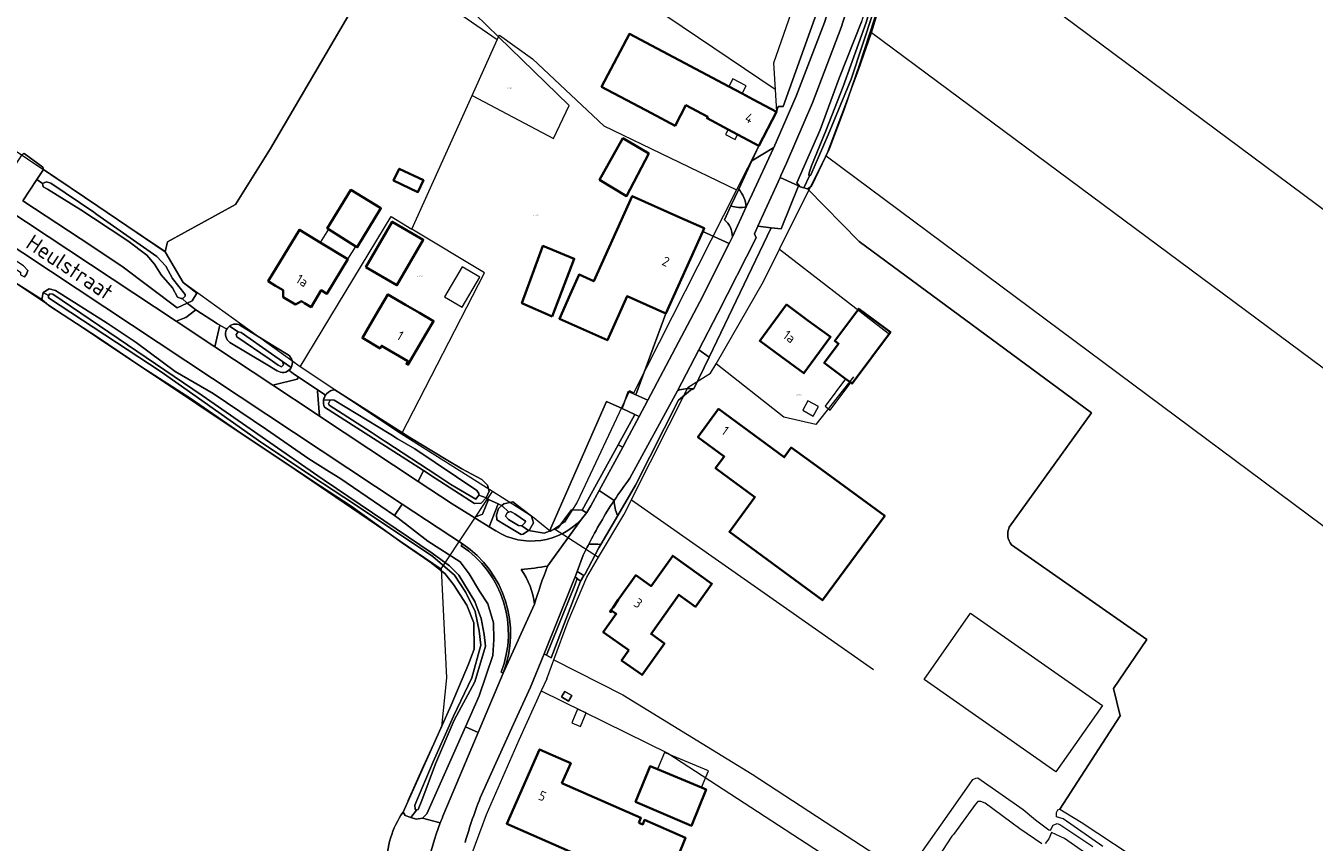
# Model space of a CAD drawing. Header units: metres. Extents: x 104777 to 177370, y 409697 to 438337.
# Tile 30 of 133: x 129039 to 129280, y 421611 to 421764. Entities that reach past the tile are written whole.
import ezdxf
from ezdxf.enums import TextEntityAlignment as Align
from ezdxf.lldxf.tags import DXFTag

# ---------------------------------------------------------------- set-up
doc = ezdxf.new("R2010")
doc.units = ezdxf.units.M
for name, color, linetype, lineweight in [('B-WE-GR-BEPLANTING_CULTUUR_BODEMBEDEKKER-GV', 90, 'Continuous', 18), ('B-WE-GR-BOUWLAND-GV', 80, 'Continuous', 13), ('B-WE-GR-GRAS-GV', 60, 'Continuous', 13), ('B-WE-GR-GROENVOORZIENING-GV', 80, 'Continuous', 18), ('B-WE-GR-HOUTWAL-GV', 40, 'Continuous', 13), ('B-WE-IE-TERREINAFSCHEIDING_KUNSTMATIG_HEKWERK-G', 20, 'IE-TERREINAFSCHEIDING_KUNSTMATIG-SO', 18), ('B-WE-KG-GRENS_PERCEEL-G', 150, 'KG-PERCEEL-SO', 18), ('B-WE-KG-GRENS_PERCEEL-S', 150, 'Continuous', 25), ('B-WE-OG-BEBOUWING-G', 7, 'Continuous', 35), ('B-WE-OG-BEBOUWING-GV', 7, 'Continuous', 35), ('B-WE-OG-BEBOUWING_HUISNUMMER-T18', 10, 'Continuous', 18), ('B-WE-OG-BEBOUWING_LAGE TRAFO-GV', 7, 'Continuous', 18), ('B-WE-OG-BEBOUWING_LUIFEL-GV', 7, 'Continuous', 18), ('B-WE-OG-BEBOUWING_SCHUUR-GV', 7, 'Continuous', 18), ('B-WE-OG-BEBOUWING_STRAATNAAM-T18', 10, 'Continuous', 18), ('B-WE-OG-TERREIN_ERF-GV', 7, 'Continuous', 18), ('B-WE-OG-TERREIN_OEVER-GV', 7, 'Continuous', 18), ('B-WE-OG-WATER_SLOOT-GV', 120, 'Continuous', 18), ('B-WE-OG-WEG-GV', 7, 'Continuous', 18), ('B-WE-VH-GESLOTENVERHARDING_ASFALT-GV', 10, 'Continuous', 18), ('B-WE-VH-HALFVERHARDING_GRASBETONSTEEN-GV', 130, 'Continuous', 18), ('B-WE-VH-OPENVERHARDING_BETONELEMENT-GV', 90, 'Continuous', 18), ('B-WE-VH-OPENVERHARDING_BETONSTRAATSTEEN-GV', 90, 'Continuous', 18), ('B-WE-VH-OPENVERHARDING_STRAATBAKSTEEN-GV', 90, 'Continuous', 18)]:
    doc.layers.add(name, color=color, linetype=linetype, lineweight=lineweight)
doc.styles.add('NLCS-ISO', font='NLCS-ISO.ttf')
doc.styles.add('NLCS-ISO-M20-T18', font='NLCS-ISO.ttf', dxfattribs={"height": 0.036})
doc.styles.get("Standard").update_dxf_attribs({"font": 'Romans.shx'})
doc.linetypes.add('IE-TERREINAFSCHEIDING_KUNSTMATIG-SO', pattern='A,4,[82,NLCS.SHX,S=0.75,R=90,X=0,Y=0],4,-2', length=10)
tags = doc.linetypes.add('KG-PERCEEL-SO', pattern='A,5.5,-2,["P",Standard,S=1.8,R=0,X=-0.5,Y=-0.9],-2,5.5,-2,[5,NLCS.SHX,S=0.75,R=0,X=0,Y=0],-2', length=19).pattern_tags.tags
tags[6] = DXFTag(74, 10)

# ---------------------------------------------------------------- blocks, each defined once
blk = doc.blocks.new('SKG-PERCEELNUMMER-SO')
at = {"style": 'NLCS-ISO', "oblique": 10, "flags": 1}
for tag, p in [('GEMEENTECODE', (0, 2.6)), ('PERCEELGROOTTE', (0, -2.4))]:
    blk.add_attdef(tag, text='', height=1.8, dxfattribs=at).set_placement(p, align=Align.MIDDLE_CENTER)
at = {"style": 'NLCS-ISO', "oblique": 10}
blk.add_attdef('SECTIE', text='', height=1.8, dxfattribs=at).set_placement((-0.5, 0), align=Align.MIDDLE_RIGHT)
blk.add_attdef('PERCEELNUMMER', text='', height=1.8, dxfattribs=at).set_placement((0.5, 0), align=Align.MIDDLE_LEFT)

msp = doc.modelspace()

# ---------------------------------------------------------------- linework, layer by layer
at = {"layer": 'B-WE-GR-BEPLANTING_CULTUUR_BODEMBEDEKKER-GV', "ltscale": 20, "flags": 128}
msp.add_lwpolyline([(129153.354, 421695.142), (129155.603, 421694.153), (129165.35, 421712.57), (129170.811, 421723.457), (129165.915, 421725.723), (129158.96, 421710.34)], close=True, dxfattribs=at)
at = {"layer": 'B-WE-GR-BOUWLAND-GV', "ltscale": 20, "flags": 128}
for points in [[(129287.541, 421770.809), (129277.639, 421778.175), (129261.972, 421789.66), (129236.773, 421808.332), (129235.673, 421809.147), (129227.775, 421814.395), (129218.797, 421821.138), (129216.858, 421822.281), (129215.2, 421822.169), (129213.809, 421820.997), (129212.915, 421816.822), (129209.687, 421803.671), (129207.965, 421798.275), (129207.098, 421795.163), (129204.791, 421788.093), (129201.766, 421777.024), (129195.298, 421757.103), (129192.372, 421748.554), (129189.708, 421741.461), (129189.545, 421741.121), (129186.245, 421734.223), (129185.471, 421733.722), (129195.199, 421723.852), (129238.639, 421691.797)], [(129109.789, 421617.052), (129118.815, 421637.053), (129122.018, 421644.702), (129123.078, 421647.567), (129123.043, 421652.484), (129121.728, 421655.759), (129119.261, 421659.666), (129117.6, 421661.702), (129117.078, 421662.111), (129116.827, 421662.308), (129114.8, 421663.898), (129109.601, 421667.45), (129100.059, 421674.292), (129094.369, 421678.062), (129079.464, 421687.936), (129069.93, 421694.494), (129060.888, 421700.309), (129052.608, 421705.954), (129043.469, 421711.861), (129042.211, 421712.962), (129037.095, 421716.202)], [(129238.639, 421691.797), (129223.25, 421670.355)], [(129223.709, 421667.067), (129248.981, 421649.349), (129242.762, 421640.206), (129243.99, 421635.087), (129232.752, 421617.56), (129236.742, 421615.15), (129249.002, 421607.021)]]:
    msp.add_lwpolyline(points, dxfattribs=at)
at = {"layer": 'B-WE-GR-BOUWLAND-GV', "ltscale": 20}
for points in [[(129223.25, 421670.355, 0.2940585), (129223.709, 421667.067)], [(129106.776, 421606.847, -0.1604769), (129109.789, 421617.052)]]:
    msp.add_lwpolyline(points, format="xyb", dxfattribs=at)
at = {"layer": 'B-WE-GR-GRAS-GV', "ltscale": 20, "flags": 128}
msp.add_lwpolyline([(129038.862, 421740.337), (129042.38, 421737.746), (129042.494, 421737.296), (129052.662, 421730.426), (129065.28, 421721.9), (129065.679, 421723.801), (129078.459, 421730.741), (129084.975, 421741.254), (129106.27, 421777.611), (129102.801, 421780.156), (129103.474, 421781.774), (129088.654, 421792.258), (129084.05, 421795.438), (129080.248, 421797.729), (129076.156, 421800.194), (129074.792, 421801.016), (129041.23, 421825.966), (129036.386, 421829.847)], dxfattribs=at)
at = {"layer": 'B-WE-GR-GROENVOORZIENING-GV', "ltscale": 20, "flags": 128}
msp.add_lwpolyline([(129172.62, 421733.657), (129171.145, 421730.489)], dxfattribs=at)
at = {"layer": 'B-WE-GR-GROENVOORZIENING-GV', "ltscale": 20}
for points in [[(129174.048, 421730.312, 0.1543375), (129172.62, 421733.657)], [(129171.145, 421730.489, 0.1326115), (129174.048, 421730.312)]]:
    msp.add_lwpolyline(points, format="xyb", dxfattribs=at)
at = {"layer": 'B-WE-GR-HOUTWAL-GV', "ltscale": 20, "flags": 128}
msp.add_lwpolyline([(129153.203, 421691.468), (129150.785, 421692.573), (129147.88, 421693.917), (129137.194, 421669.623), (129138.851, 421670.247), (129141.314, 421673.592), (129143.298, 421673.548), (129150.069, 421685.798)], close=True, dxfattribs=at)
at = {"layer": 'B-WE-IE-TERREINAFSCHEIDING_KUNSTMATIG_HEKWERK-G', "ltscale": 20, "flags": 128}
msp.add_lwpolyline([(129179.72, 421748.08), (129179.982, 421749.082), (129180.921, 421749.091), (129187.197, 421766.509)], dxfattribs=at)
at = {"layer": 'B-WE-KG-GRENS_PERCEEL-G', "ltscale": 20, "flags": 128}
for points in [[(129090.536, 421700.357), (129068.7, 421716.114), (129065.315, 421721.91), (129030.867, 421745.005), (129003.471, 421762.171), (128966.998, 421786.125), (128942.931, 421798.597), (128923.672, 421809.772), (128919.079, 421812.806)], [(129197.494, 421762.92), (129204.873, 421787.202)], [(129579.337, 421509.191), (129413.262, 421632.27), (129204.873, 421787.202)], [(129127.436, 421761.553), (129100.963, 421779.871), (129102.106, 421781.522)], [(129127.689, 421762.113), (129123.272, 421766.403), (129102.106, 421781.522)], [(129179.447, 421752.273), (129147.68, 421773.777), (129150.005, 421781.44)], [(128943.407, 421776.072), (128991.736, 421746.325), (129034.113, 421718.164), (129089.574, 421681.154), (129116.948, 421662.591)], [(129182.865, 421767.963), (129179.123, 421757.24), (129179.447, 421752.273)], [(129122.754, 421751.179), (129137.93, 421743.087), (129140.896, 421749.284), (129127.689, 421762.113)], [(129122.754, 421751.179), (129127.436, 421761.553)], [(129127.436, 421761.553), (129127.689, 421762.113)], [(129127.689, 421762.113), (129127.831, 421762.428), (129134.015, 421758.043), (129147.387, 421745.508), (129172.186, 421733.501)], [(129188.985, 421739.789), (129195.019, 421755.88), (129197.494, 421762.92)], [(129565.406, 421490.554), (129399.273, 421613.127), (129197.494, 421762.92)], [(129111.46, 421726.158), (129122.754, 421751.179)], [(129179.447, 421752.273), (129179.72, 421748.08), (129176.37, 421741.76), (129172.186, 421733.501)], [(129180.259, 421722.397), (129187.901, 421737.8), (129188.985, 421739.789)], [(129405.049, 421579.571), (129311.952, 421648.286), (129188.985, 421739.789)], [(129172.186, 421733.501), (129152.917, 421695.466), (129152.207, 421695.874), (129142.387, 421675.048), (129140.039, 421671.29), (129138.132, 421670.049)], [(129090.536, 421700.357), (129107.559, 421728.501)], [(129107.559, 421728.501), (129111.46, 421726.158)], [(129109.524, 421687.789), (129125.049, 421717.996), (129111.46, 421726.158)], [(129168.378, 421700.969), (129177.266, 421716.365), (129180.259, 421722.397)], [(129180.259, 421722.397), (129200.604, 421706.657)], [(129167.356, 421699.199), (129168.378, 421700.969)], [(129194.13, 421698.518), (129187.037, 421689.601), (129181.046, 421690.935), (129168.378, 421700.969)], [(129109.524, 421687.789), (129090.536, 421700.357)], [(129152.554, 421675.531), (129163.182, 421696.564), (129167.356, 421699.199)], [(129126.52, 421677.068), (129109.524, 421687.789)], [(129116.948, 421662.591), (129126.52, 421677.068)], [(129138.132, 421670.049), (129137.392, 421669.567), (129134.048, 421672.319), (129126.52, 421677.068)], [(129146.386, 421664.733), (129151.118, 421672.691), (129152.469, 421675.363)], [(129152.469, 421675.363), (129152.541, 421675.506)], [(129152.541, 421675.506), (129152.554, 421675.531)], [(129152.541, 421675.506), (129197.838, 421643.729)], [(129138.132, 421670.049), (129146.386, 421664.733)], [(129137.991, 421645.525), (129140.691, 421652.781), (129144.172, 421661.011), (129146.386, 421664.733)], [(129116.948, 421662.591), (129117.899, 421642.15), (129116.982, 421633.012), (129113.557, 421625.581), (129110.716, 421619.17)], [(129136.68, 421642.003), (129137.991, 421645.525)], [(129137.991, 421645.525), (129150.922, 421639), (129175.12, 421624.119), (129190.262, 421614.267), (129196.847, 421609.983), (129200.747, 421607.446)], [(129136.68, 421642.003), (129135.654, 421639.739)], [(129135.654, 421639.739), (129131.458, 421630.476), (129125.383, 421616.53), (129121.844, 421607.103), (129121.491, 421601.039), (129122.408, 421600.64), (129121.636, 421594.379)], [(129135.654, 421639.739), (129159.342, 421628.042), (129203.488, 421599.351)]]:
    msp.add_lwpolyline(points, dxfattribs=at)
at = {"layer": 'B-WE-OG-BEBOUWING-G', "ltscale": 20, "flags": 128}
for points in [[(129172.425, 421743.853), (129176.37, 421741.76), (129179.72, 421748.08), (129175.31, 421750.42), (129173.251, 421751.512), (129170.747, 421752.841), (129152.177, 421762.695), (129146.941, 421752.816), (129156.3, 421747.85), (129160.71, 421745.51), (129162.74, 421749.33), (129166.84, 421747.16), (129166.7, 421746.89), (129170.664, 421744.787)], [(129155.811, 421740.284), (129150.948, 421743.166), (129146.582, 421735.396), (129151.624, 421732.347)], [(129095.817, 421726.174), (129100.989, 421722.922), (129101.226, 421722.773), (129105.65, 421730.057), (129099.994, 421733.493), (129095.623, 421726.296)], [(129161.6, 421728.36), (129152.69, 421732.348), (129145.485, 421716.404), (129142.746, 421717.642), (129141.09, 421713.94), (129139.05, 421709.38), (129148.05, 421705.36), (129151.73, 421713.58), (129158.96, 421710.34), (129165.915, 421725.723), (129166.18, 421726.31)], [(129102.85, 421719.026), (129108.643, 421715.66), (129113.583, 421724.161), (129107.79, 421727.527)], [(129099.459, 421720.519), (129094.3, 421723.657), (129090.403, 421726.027), (129084.576, 421716.404), (129085.948, 421715.562), (129087.363, 421714.704), (129087.353, 421713.434), (129089.645, 421712.053), (129090.767, 421712.642), (129091.373, 421712.274), (129092.582, 421711.57), (129093.212, 421712.611), (129094.479, 421714.706), (129095.551, 421714.058)], [(129137.7, 421709.788), (129141.835, 421720.599), (129135.979, 421722.999), (129132.038, 421712.291)], [(129110.282, 421711.984), (129106.961, 421713.934), (129104.71, 421710.1), (129102.18, 421705.79), (129105.51, 421703.84), (129105.79, 421704.32), (129110.72, 421701.42), (129110.44, 421700.94), (129110.71, 421700.78), (129113.25, 421705.09), (129113.951, 421706.28), (129115.519, 421708.927), (129112.9, 421710.456)], [(129180.61, 421702.28), (129184.828, 421699.189), (129189.808, 421705.993), (129185.58, 421709.08), (129181.54, 421712.03), (129176.57, 421705.24)], [(129193.581, 421697.452), (129193.853, 421697.25), (129201.008, 421706.885), (129195.078, 421711.246), (129190.608, 421705.223), (129191.307, 421704.704), (129188.644, 421701.118), (129192.629, 421698.159)], [(129174.9, 421666.54), (129188.323, 421656.681), (129199.944, 421672.489), (129186.5, 421682.33), (129182.47, 421685.28), (129181.15, 421683.47), (129168.85, 421692.49), (129164.99, 421687.23), (129169.92, 421683.62), (129168.29, 421681.4), (129175.64, 421676.01), (129170.87, 421669.5)], [(129152.058, 421647.338), (129150.7, 421645.419), (129154.528, 421642.711), (129158.711, 421648.626), (129156.221, 421650.388), (129161.385, 421657.717), (129164.516, 421655.476), (129167.606, 421659.795), (129160.287, 421665.032), (129156.218, 421659.345), (129153.345, 421661.372), (129150.069, 421656.779), (129149.094, 421655.365), (129148.698, 421654.835), (129148.509, 421654.588), (129148.684, 421654.468), (129148.871, 421654.714), (129149.688, 421654.149), (129147.267, 421650.728)], [(129153.909, 421615.049), (129154.307, 421615.952), (129139.539, 421622.46), (129141.178, 421626.179), (129139.91, 421626.74), (129135.34, 421628.76), (129129.21, 421614.85), (129133.79, 421612.84), (129149.832, 421605.8), (129150.418, 421605.512), (129150.043, 421604.766), (129158.25, 421601.223), (129162.663, 421612.204), (129155.017, 421615.569), (129154.646, 421614.731)], [(129165.686, 421621.641), (129157.423, 421625.055), (129156.042, 421625.625), (129153.313, 421618.964), (129163.779, 421614.493), (129166.513, 421621.299)]]:
    msp.add_lwpolyline(points, close=True, dxfattribs=at)
at = {"layer": 'B-WE-OG-BEBOUWING-GV', "ltscale": 20, "flags": 128}
for points in [[(129172.425, 421743.853), (129176.37, 421741.76), (129179.72, 421748.08), (129175.31, 421750.42), (129173.251, 421751.512), (129170.747, 421752.841), (129152.177, 421762.695), (129146.941, 421752.816), (129156.3, 421747.85), (129160.71, 421745.51), (129162.74, 421749.33), (129166.84, 421747.16), (129166.7, 421746.89), (129170.664, 421744.787)], [(129155.811, 421740.284), (129150.948, 421743.166), (129146.582, 421735.396), (129151.624, 421732.347)], [(129113.617, 421735.318), (129109.088, 421737.451), (129108.039, 421735.224), (129112.567, 421733.09)], [(129095.817, 421726.174), (129100.989, 421722.922), (129101.226, 421722.773), (129105.65, 421730.057), (129099.994, 421733.493), (129095.623, 421726.296)], [(129161.6, 421728.36), (129152.69, 421732.348), (129145.485, 421716.404), (129142.746, 421717.642), (129141.09, 421713.94), (129139.05, 421709.38), (129148.05, 421705.36), (129151.73, 421713.58), (129158.96, 421710.34), (129165.915, 421725.723), (129166.18, 421726.31)], [(129102.85, 421719.026), (129108.643, 421715.66), (129113.583, 421724.161), (129107.79, 421727.527)], [(129099.459, 421720.519), (129094.3, 421723.657), (129090.403, 421726.027), (129084.576, 421716.404), (129085.948, 421715.562), (129087.363, 421714.704), (129087.353, 421713.434), (129089.645, 421712.053), (129090.767, 421712.642), (129091.373, 421712.274), (129092.582, 421711.57), (129093.212, 421712.611), (129094.479, 421714.706), (129095.551, 421714.058)], [(129137.7, 421709.788), (129141.835, 421720.599), (129135.979, 421722.999), (129132.038, 421712.291)], [(129110.282, 421711.984), (129106.961, 421713.934), (129104.71, 421710.1), (129102.18, 421705.79), (129105.51, 421703.84), (129105.79, 421704.32), (129110.72, 421701.42), (129110.44, 421700.94), (129110.71, 421700.78), (129113.25, 421705.09), (129113.951, 421706.28), (129115.519, 421708.927), (129112.9, 421710.456)], [(129180.61, 421702.28), (129184.828, 421699.189), (129189.808, 421705.993), (129185.58, 421709.08), (129181.54, 421712.03), (129176.57, 421705.24)], [(129193.581, 421697.452), (129193.853, 421697.25), (129201.008, 421706.885), (129195.078, 421711.246), (129190.608, 421705.223), (129191.307, 421704.704), (129188.644, 421701.118), (129192.629, 421698.159)], [(129174.9, 421666.54), (129188.323, 421656.681), (129199.944, 421672.489), (129186.5, 421682.33), (129182.47, 421685.28), (129181.15, 421683.47), (129168.85, 421692.49), (129164.99, 421687.23), (129169.92, 421683.62), (129168.29, 421681.4), (129175.64, 421676.01), (129170.87, 421669.5)], [(129152.058, 421647.338), (129150.7, 421645.419), (129154.528, 421642.711), (129158.711, 421648.626), (129156.221, 421650.388), (129161.385, 421657.717), (129164.516, 421655.476), (129167.606, 421659.795), (129160.287, 421665.032), (129156.218, 421659.345), (129153.345, 421661.372), (129150.069, 421656.779), (129149.094, 421655.365), (129148.698, 421654.835), (129148.509, 421654.588), (129148.684, 421654.468), (129148.871, 421654.714), (129149.688, 421654.149), (129147.267, 421650.728)], [(129153.909, 421615.049), (129154.307, 421615.952), (129139.539, 421622.46), (129141.178, 421626.179), (129139.91, 421626.74), (129135.34, 421628.76), (129129.21, 421614.85), (129133.79, 421612.84), (129149.832, 421605.8), (129150.418, 421605.512), (129150.043, 421604.766), (129158.25, 421601.223), (129162.663, 421612.204), (129155.017, 421615.569), (129154.646, 421614.731)], [(129165.686, 421621.641), (129157.423, 421625.055), (129156.042, 421625.625), (129153.313, 421618.964), (129163.779, 421614.493), (129166.513, 421621.299)]]:
    msp.add_lwpolyline(points, close=True, dxfattribs=at)
at = {"layer": 'B-WE-OG-BEBOUWING_LAGE TRAFO-GV', "ltscale": 20, "flags": 128}
msp.add_lwpolyline([(129140.758, 421637.828), (129141.359, 421638.839), (129140.071, 421639.605), (129139.47, 421638.594)], close=True, dxfattribs=at)
at = {"layer": 'B-WE-OG-BEBOUWING_LUIFEL-GV', "ltscale": 20, "flags": 128}
for points in [[(129173.251, 421751.512), (129174.028, 421752.977), (129171.523, 421754.306), (129170.747, 421752.841)], [(129172.425, 421743.853), (129170.664, 421744.787), (129170.179, 421743.867), (129171.942, 421742.937)], [(129095.817, 421726.174), (129094.3, 421723.657), (129099.459, 421720.519), (129100.989, 421722.922)], [(129117.561, 421713.481), (129120.886, 421711.534), (129124.175, 421717.153), (129120.851, 421719.099)], [(129192.629, 421698.159), (129188.784, 421693.004), (129189.734, 421692.295), (129193.581, 421697.452)], [(129165.686, 421621.641), (129166.99, 421624.796), (129158.726, 421628.21), (129157.423, 421625.055)]]:
    msp.add_lwpolyline(points, close=True, dxfattribs=at)
at = {"layer": 'B-WE-OG-BEBOUWING_SCHUUR-GV', "ltscale": 20, "flags": 128}
for points in [[(129186.582, 421691.171), (129187.55, 421692.929), (129185.579, 421694.013), (129184.611, 421692.256)], [(129144.082, 421635.609), (129142.433, 421636.305), (129141.365, 421633.774), (129143.014, 421633.077)]]:
    msp.add_lwpolyline(points, close=True, dxfattribs=at)
at = {"layer": 'B-WE-OG-TERREIN_ERF-GV', "ltscale": 20, "flags": 128}
for points in [[(129106.27, 421777.611), (129084.975, 421741.254), (129078.459, 421730.741), (129065.679, 421723.801), (129065.28, 421721.9), (129068.656, 421716.183), (129071.189, 421714.181), (129070.321, 421712.728), (129069.404, 421712.307), (129071.004, 421711.018), (129075.093, 421708.432), (129075.481, 421708.198), (129076.785, 421707.411), (129076.931, 421707.646), (129077.16, 421707.897), (129077.292, 421707.997), (129077.429, 421708.102), (129077.731, 421708.256), (129078.056, 421708.354), (129078.393, 421708.391), (129078.731, 421708.368), (129079.059, 421708.284), (129079.226, 421708.208), (129085.953, 421704.052), (129088.272, 421702.619), (129088.534, 421702.41), (129088.753, 421702.156), (129088.921, 421701.865), (129089.032, 421701.549), (129089.082, 421701.217), (129089.069, 421700.882), (129088.995, 421700.555), (129088.86, 421700.247), (129088.671, 421699.97), (129088.434, 421699.733), (129089.21, 421699.129), (129090.223, 421698.451), (129093.892, 421695.998), (129095.282, 421695.069)], [(129169.944, 421727.911), (129171.145, 421730.489), (129172.62, 421733.657), (129175.049, 421738.906), (129176.37, 421741.76), (129172.425, 421743.853), (129170.664, 421744.787), (129166.7, 421746.89), (129166.84, 421747.16), (129162.74, 421749.33), (129160.71, 421745.51), (129156.3, 421747.85), (129146.941, 421752.816), (129152.177, 421762.695), (129170.747, 421752.841), (129173.251, 421751.512), (129175.31, 421750.42), (129179.72, 421748.08), (129179.982, 421749.082), (129180.921, 421749.091), (129187.197, 421766.509)], [(129223.25, 421670.355), (129238.639, 421691.797), (129195.199, 421723.852), (129185.471, 421733.722), (129184.786, 421733.9), (129184.1, 421734.078), (129183.843, 421734.413), (129183.79, 421734.281), (129180.568, 421726.203), (129178.68, 421726.422), (129167.068, 421702.161), (129164.236, 421696.244), (129163.588, 421696.034), (129161.382, 421694.162), (129153.282, 421678.206), (129149.979, 421672.542), (129146.821, 421667.127), (129146.46, 421666.508), (129143.798, 421661.534), (129143.661, 421661.306), (129143.036, 421660.261), (129137.538, 421645.9), (129136.618, 421646.431), (129136.179, 421646.684), (129133.64, 421640.45), (129130.473, 421633.488), (129124.46, 421620.27)], [(129097.057, 421696.088), (129111.041, 421687.139), (129117.875, 421683.043), (129120.809, 421681.285), (129124.529, 421679.264), (129125.615, 421678.233), (129125.889, 421677.1), (129125.342, 421675.855), (129125.491, 421675.713), (129125.8, 421675.569), (129127.595, 421674.73), (129128.08, 421674.503), (129128.262, 421674.396), (129128.64, 421674.728), (129130.341, 421675.098), (129131.239, 421674.409), (129133.834, 421672.42), (129134.191, 421671.207), (129133.493, 421669.885), (129133.285, 421669.738), (129136.232, 421669.26), (129137.194, 421669.623), (129147.88, 421693.917), (129150.785, 421692.573), (129151.933, 421695.767), (129153.354, 421695.142), (129158.96, 421710.34), (129151.73, 421713.58), (129148.05, 421705.36), (129139.05, 421709.38), (129141.09, 421713.94), (129142.746, 421717.642), (129145.485, 421716.404), (129152.69, 421732.348), (129161.6, 421728.36), (129166.18, 421726.31), (129165.915, 421725.723), (129170.811, 421723.457), (129171.43, 421724.69)], [(129240.8, 421610.602), (129233.333, 421615.763), (129232.084, 421616.182), (129232.103, 421616.981), (129232.377, 421617.459), (129232.752, 421617.56), (129243.99, 421635.087), (129242.762, 421640.206), (129248.981, 421649.349), (129223.709, 421667.067)], [(129205.858, 421608.043), (129210.472, 421614.596), (129215.769, 421622.12), (129216.436, 421623.171), (129217.023, 421623.411), (129217.356, 421623.434), (129225.868, 421617.505), (129228.143, 421615.58), (129230.681, 421613.74), (129230.972, 421613.645), (129231.501, 421614.568), (129232.241, 421614.923), (129232.714, 421614.726), (129238.885, 421610.626)], [(129229.384, 421611.105), (129225.239, 421613.909), (129218.748, 421618.701), (129217.92, 421619.047), (129217.386, 421619.011), (129216.951, 421618.513), (129212.795, 421612.878), (129212.528, 421612.516), (129208.213, 421605.923)], [(129240.488, 421607.29), (129233.58, 421612.105), (129231.145, 421613.222), (129230.66, 421612.063), (129229.984, 421611.146)]]:
    msp.add_lwpolyline(points, dxfattribs=at)
for points in [[(129146.582, 421735.396), (129150.948, 421743.166), (129155.811, 421740.284), (129151.624, 421732.347)], [(129113.617, 421735.318), (129112.567, 421733.09), (129108.039, 421735.224), (129109.088, 421737.451)], [(129100.989, 421722.922), (129095.817, 421726.174), (129095.623, 421726.296), (129099.994, 421733.493), (129105.65, 421730.057), (129101.226, 421722.773)], [(129113.583, 421724.161), (129108.643, 421715.66), (129102.85, 421719.026), (129107.79, 421727.527)], [(129094.3, 421723.657), (129099.459, 421720.519), (129095.551, 421714.058), (129094.479, 421714.706), (129093.212, 421712.611), (129092.582, 421711.57), (129091.373, 421712.274), (129090.767, 421712.642), (129089.645, 421712.053), (129087.353, 421713.434), (129087.363, 421714.704), (129085.948, 421715.562), (129084.576, 421716.404), (129090.403, 421726.027)], [(129135.979, 421722.999), (129141.835, 421720.599), (129137.7, 421709.788), (129132.038, 421712.291)], [(129110.282, 421711.984), (129112.9, 421710.456), (129115.519, 421708.927), (129113.951, 421706.28), (129113.25, 421705.09), (129110.71, 421700.78), (129110.44, 421700.94), (129110.72, 421701.42), (129105.79, 421704.32), (129105.51, 421703.84), (129102.18, 421705.79), (129104.71, 421710.1), (129106.961, 421713.934)], [(129176.57, 421705.24), (129181.54, 421712.03), (129185.58, 421709.08), (129189.808, 421705.993), (129184.828, 421699.189), (129180.61, 421702.28)], [(129201.008, 421706.885), (129193.853, 421697.25), (129193.581, 421697.452), (129192.629, 421698.159), (129188.644, 421701.118), (129191.307, 421704.704), (129190.608, 421705.223), (129195.078, 421711.246)], [(129170.87, 421669.5), (129175.64, 421676.01), (129168.29, 421681.4), (129169.92, 421683.62), (129164.99, 421687.23), (129168.85, 421692.49), (129181.15, 421683.47), (129182.47, 421685.28), (129186.5, 421682.33), (129199.944, 421672.489), (129188.323, 421656.681), (129174.9, 421666.54)], [(129156.221, 421650.388), (129158.711, 421648.626), (129154.528, 421642.711), (129150.7, 421645.419), (129152.058, 421647.338), (129147.267, 421650.728), (129149.688, 421654.149), (129148.871, 421654.714), (129148.684, 421654.468), (129148.509, 421654.588), (129148.698, 421654.835), (129149.094, 421655.365), (129150.069, 421656.779), (129153.345, 421661.372), (129156.218, 421659.345), (129160.287, 421665.032), (129167.606, 421659.795), (129164.516, 421655.476), (129161.385, 421657.717)], [(129207.355, 421641.866), (129216.021, 421654.255), (129240.692, 421636.965), (129232.009, 421624.581)], [(129140.758, 421637.828), (129139.47, 421638.594), (129140.071, 421639.605), (129141.359, 421638.839)], [(129139.539, 421622.46), (129154.307, 421615.952), (129153.909, 421615.049), (129154.646, 421614.731), (129155.017, 421615.569), (129162.663, 421612.204), (129158.25, 421601.223), (129150.043, 421604.766), (129150.418, 421605.512), (129149.832, 421605.8), (129133.79, 421612.84), (129129.21, 421614.85), (129135.34, 421628.76), (129139.91, 421626.74), (129141.178, 421626.179)], [(129157.423, 421625.055), (129165.686, 421621.641), (129166.513, 421621.299), (129163.779, 421614.493), (129153.313, 421618.964), (129156.042, 421625.625)]]:
    msp.add_lwpolyline(points, close=True, dxfattribs=at)
at = {"layer": 'B-WE-OG-TERREIN_ERF-GV', "ltscale": 20}
for points in [[(129171.43, 421724.69, 0.2395401), (129169.944, 421727.911)], [(129095.5, 421695.346, -0.1947802), (129097.057, 421696.088)], [(129095.282, 421695.069, -0.0380838), (129095.5, 421695.346)], [(129223.709, 421667.067, -0.2940585), (129223.25, 421670.355)], [(129124.46, 421620.27, 0.0231762), (129121.394, 421611.338)]]:
    msp.add_lwpolyline(points, format="xyb", dxfattribs=at)
at = {"layer": 'B-WE-OG-TERREIN_OEVER-GV', "ltscale": 20, "flags": 128}
for points in [[(129183.843, 421734.413), (129184.1, 421734.078), (129184.786, 421733.9), (129185.859, 421736.106), (129185.76, 421736.307), (129185.808, 421736.708), (129186.265, 421738.022), (129188.96, 421744.553), (129192.172, 421752.851), (129196.484, 421764.815), (129202.683, 421786.065), (129205.404, 421796.306), (129205.862, 421797.504), (129206.297, 421797.713), (129206.564, 421799.078), (129205.778, 421798.756), (129204.95, 421797.712), (129203.061, 421789.773), (129198.378, 421774.012), (129196.541, 421768.055), (129195.578, 421764.934), (129191.438, 421754.418), (129187.87, 421744.749), (129183.509, 421734.847)], [(129189.545, 421741.121), (129189.708, 421741.461), (129192.372, 421748.554), (129195.298, 421757.103), (129201.766, 421777.024), (129204.791, 421788.093), (129207.098, 421795.163), (129207.965, 421798.275), (129207.572, 421798.787), (129206.564, 421799.078), (129206.297, 421797.713), (129206.84, 421797.66), (129206.811, 421796.76), (129205.58, 421792.367), (129201.294, 421778.698), (129198.075, 421767.587), (129197.871, 421766.884), (129193.697, 421754.211), (129189.372, 421743.773), (129186.137, 421736.32), (129185.859, 421736.106), (129184.786, 421733.9), (129185.471, 421733.722), (129186.245, 421734.223)], [(128943.03, 421776.264), (128944.093, 421775.249), (128944.644, 421775.559), (128946.446, 421775.606), (128956.369, 421770.458), (128977.056, 421757.606), (128990.492, 421748.897), (129024.923, 421726.579), (129038.197, 421718.084), (129038.21, 421717.569), (129038.937, 421717.235), (129039.318, 421717.737), (129039.595, 421718.433), (129038.785, 421719.297), (129015.058, 421734.811), (129001.751, 421743.218), (128967.214, 421765.729), (128958.924, 421770.431), (128951.423, 421775.055), (128948.028, 421776.934), (128946.538, 421777.485), (128945.742, 421777.553), (128944.763, 421777.636)], [(129065.28, 421721.9), (129052.662, 421730.426), (129042.494, 421737.296), (129041.268, 421735.429), (129042.297, 421734.699), (129043.034, 421734.998), (129043.878, 421734.741), (129051.912, 421729.315), (129052.497, 421728.92), (129063.682, 421721.026), (129065.405, 421719.211), (129066.674, 421716.918), (129068.986, 421713.909), (129068.993, 421713.63), (129068.631, 421713.248), (129068.447, 421713.197), (129069.404, 421712.307), (129070.321, 421712.728), (129071.189, 421714.181), (129068.656, 421716.183)], [(129069.404, 421712.307), (129068.447, 421713.197), (129068.262, 421713.146), (129067.604, 421713.407), (129066.628, 421715.15), (129064.516, 421717.606), (129063.254, 421719.62), (129061.816, 421721.256), (129058.302, 421723.955), (129051.867, 421728.206), (129049.497, 421729.771), (129043.256, 421733.608), (129042.407, 421734.051), (129042.297, 421734.699), (129041.268, 421735.429), (129038.635, 421731.422), (129049.355, 421724.38), (129057.18, 421719.24), (129067.523, 421711.444)], [(129113.412, 421615.918), (129114.243, 421616.696), (129121.477, 421632.975), (129124.065, 421638.799), (129126.609, 421646.336), (129126.813, 421649.367), (129126.731, 421652.486), (129125.692, 421656.052), (129124.118, 421658.375), (129122.141, 421661.633), (129120.475, 421663.858), (129114.415, 421667.765), (129108.912, 421672.065), (129108.198, 421672.551), (129097.936, 421679.532), (129096.028, 421680.733), (129092.166, 421683.163), (129084.269, 421688.629), (129074.257, 421695.364), (129067.15, 421699.527), (129059.822, 421704.914), (129054.431, 421708.555), (129044.72, 421714.636), (129043.576, 421714.984), (129042.459, 421714.293), (129043.419, 421713.751), (129043.695, 421714.042), (129044.265, 421713.962), (129072.186, 421695.026), (129093.857, 421679.992), (129095.052, 421679.183), (129115.231, 421665.517), (129118.508, 421663.145), (129120.256, 421661.394), (129123.223, 421656.46), (129124.441, 421653.277), (129124.993, 421650.265), (129125.239, 421648.097), (129123.239, 421641.425), (129119.362, 421634.231), (129115.887, 421626.101), (129113.326, 421619.225), (129112.614, 421617.505), (129112.333, 421617.403), (129111.234, 421616.05), (129112.283, 421615.699)], [(129042.211, 421712.962), (129043.469, 421711.861), (129052.608, 421705.954), (129060.888, 421700.309), (129069.93, 421694.494), (129079.464, 421687.936), (129094.369, 421678.062), (129100.059, 421674.292), (129109.601, 421667.45), (129114.8, 421663.898), (129116.827, 421662.308), (129117.078, 421662.111), (129117.6, 421661.702), (129119.261, 421659.666), (129121.728, 421655.759), (129123.043, 421652.484), (129123.078, 421647.567), (129122.018, 421644.702), (129118.815, 421637.053), (129109.789, 421617.052), (129110.185, 421616.401), (129111.234, 421616.05), (129112.333, 421617.403), (129112.045, 421617.584), (129112.025, 421618.34), (129115.405, 421626.467), (129119.248, 421634.984), (129122.652, 421642.166), (129124.384, 421648.263), (129124.028, 421650.996), (129123.272, 421654.57), (129121.572, 421658.119), (129119.406, 421661.372), (129115.342, 421664.858), (129100.711, 421674.687), (129094.748, 421678.632), (129083.388, 421686.147), (129064.504, 421699.458), (129043.432, 421713.278), (129043.419, 421713.751), (129042.459, 421714.293)], [(129076.785, 421707.411), (129076.752, 421707.358), (129076.627, 421707.043), (129076.56, 421706.711), (129076.554, 421706.372), (129076.609, 421706.038), (129076.723, 421705.718), (129076.892, 421705.425), (129077.111, 421705.166), (129077.373, 421704.951), (129084.164, 421700.896), (129086.249, 421699.652), (129086.539, 421699.484), (129086.856, 421699.373), (129087.187, 421699.323), (129087.522, 421699.336), (129087.849, 421699.41), (129088.157, 421699.544), (129088.434, 421699.733), (129088.671, 421699.97), (129088.86, 421700.247), (129087.225, 421701.368), (129087.426, 421700.732), (129087.07, 421700.357), (129086.421, 421700.706), (129084.737, 421701.857), (129078.693, 421705.989), (129078.589, 421706.444), (129078.943, 421706.91), (129077.292, 421707.997), (129077.16, 421707.897), (129076.931, 421707.646)], [(129088.272, 421702.619), (129085.953, 421704.052), (129079.226, 421708.208), (129079.059, 421708.284), (129078.731, 421708.368), (129078.393, 421708.391), (129078.056, 421708.354), (129077.731, 421708.256), (129077.429, 421708.102), (129077.292, 421707.997), (129078.943, 421706.91), (129079.494, 421706.833), (129085.186, 421702.81), (129087.225, 421701.368), (129088.86, 421700.247), (129088.995, 421700.555), (129089.069, 421700.882), (129089.082, 421701.217), (129089.032, 421701.549), (129088.921, 421701.865), (129088.753, 421702.156), (129088.534, 421702.41)], [(129128.262, 421674.396), (129127.684, 421673.888), (129127.309, 421672.656), (129127.333, 421671.76), (129128.765, 421670.901), (129131.886, 421669.028), (129132.293, 421669.039), (129133.285, 421669.738), (129132.016, 421670.604), (129131.435, 421670.653), (129129.534, 421671.828), (129128.986, 421672.453), (129129.309, 421673.048), (129129.595, 421673.184)], [(129133.285, 421669.738), (129133.493, 421669.885), (129134.191, 421671.207), (129133.834, 421672.42), (129131.239, 421674.409), (129130.341, 421675.098), (129128.64, 421674.728), (129128.262, 421674.396), (129129.595, 421673.184), (129129.882, 421673.321), (129130.257, 421673.132), (129130.731, 421672.892), (129132.701, 421671.525), (129132.581, 421671.199), (129132.016, 421670.604)]]:
    msp.add_lwpolyline(points, close=True, dxfattribs=at)
at = {"layer": 'B-WE-OG-TERREIN_OEVER-GV', "ltscale": 20}
for points in [[(129097.057, 421696.088, 0.1947802), (129095.5, 421695.346)], [(129094.937, 421694.23, 0.1562252), (129095.102, 421692.837)], [(129095.282, 421695.069, 0.0994924), (129094.937, 421694.23)], [(129095.5, 421695.346, 0.0380838), (129095.282, 421695.069)]]:
    msp.add_lwpolyline(points, format="xyb", dxfattribs=at)
at = {"layer": 'B-WE-OG-TERREIN_OEVER-GV', "ltscale": 20, "flags": 128}
for points in [[(129111.041, 421687.139), (129097.057, 421696.088)], [(129094.937, 421694.23), (129096.144, 421694.11), (129096.515, 421694.173), (129096.904, 421694.119), (129107.192, 421687.876), (129107.516, 421687.684), (129108.784, 421686.93), (129111.972, 421685.036), (129123.59, 421677.217), (129123.991, 421676.648), (129123.998, 421676.39), (129125.342, 421675.855), (129125.889, 421677.1), (129125.615, 421678.233), (129124.529, 421679.264), (129120.809, 421681.285), (129117.875, 421683.043), (129111.041, 421687.139)], [(129095.102, 421692.837), (129103.402, 421687.513), (129113.622, 421680.958), (129115.783, 421679.572), (129123.178, 421674.829), (129124.4, 421674.861), (129125.342, 421675.855), (129123.998, 421676.39), (129123.439, 421675.602), (129118.723, 421678.379), (129116.117, 421680.091), (129106.6, 421686.345), (129106.285, 421686.551), (129103.81, 421688.151), (129095.981, 421693.214), (129095.821, 421693.537), (129096.144, 421694.11), (129094.937, 421694.23)]]:
    msp.add_lwpolyline(points, dxfattribs=at)
at = {"layer": 'B-WE-OG-WATER_SLOOT-GV', "ltscale": 20, "flags": 128}
for points in [[(129185.859, 421736.106), (129186.137, 421736.32), (129189.372, 421743.773), (129193.697, 421754.211), (129197.871, 421766.884), (129198.075, 421767.587), (129201.294, 421778.698), (129205.58, 421792.367), (129206.811, 421796.76), (129206.84, 421797.66), (129206.297, 421797.713), (129205.862, 421797.504), (129205.404, 421796.306), (129202.683, 421786.065), (129196.484, 421764.815), (129192.172, 421752.851), (129188.96, 421744.553), (129186.265, 421738.022), (129185.808, 421736.708), (129185.76, 421736.307)], [(129042.297, 421734.699), (129042.407, 421734.051), (129043.256, 421733.608), (129049.497, 421729.771), (129051.867, 421728.206), (129058.302, 421723.955), (129061.816, 421721.256), (129063.254, 421719.62), (129064.516, 421717.606), (129066.628, 421715.15), (129067.604, 421713.407), (129068.262, 421713.146), (129068.447, 421713.197), (129068.631, 421713.248), (129068.993, 421713.63), (129068.986, 421713.909), (129066.674, 421716.918), (129065.405, 421719.211), (129063.682, 421721.026), (129052.497, 421728.92), (129051.912, 421729.315), (129043.878, 421734.741), (129043.034, 421734.998)], [(129112.333, 421617.403), (129112.614, 421617.505), (129113.326, 421619.225), (129115.887, 421626.101), (129119.362, 421634.231), (129123.239, 421641.425), (129125.239, 421648.097), (129124.993, 421650.265), (129124.441, 421653.277), (129123.223, 421656.46), (129120.256, 421661.394), (129118.508, 421663.145), (129115.231, 421665.517), (129095.052, 421679.183), (129093.857, 421679.992), (129072.186, 421695.026), (129044.265, 421713.962), (129043.695, 421714.042), (129043.419, 421713.751), (129043.432, 421713.278), (129064.504, 421699.458), (129083.388, 421686.147), (129094.748, 421678.632), (129100.711, 421674.687), (129115.342, 421664.858), (129119.406, 421661.372), (129121.572, 421658.119), (129123.272, 421654.57), (129124.028, 421650.996), (129124.384, 421648.263), (129122.652, 421642.166), (129119.248, 421634.984), (129115.405, 421626.467), (129112.025, 421618.34), (129112.045, 421617.584)], [(129087.225, 421701.368), (129085.186, 421702.81), (129079.494, 421706.833), (129078.943, 421706.91), (129078.589, 421706.444), (129078.693, 421705.989), (129084.737, 421701.857), (129086.421, 421700.706), (129087.07, 421700.357), (129087.426, 421700.732)], [(129108.784, 421686.93), (129107.516, 421687.684), (129107.192, 421687.876), (129096.904, 421694.119), (129096.515, 421694.173), (129096.144, 421694.11), (129095.821, 421693.537), (129095.981, 421693.214), (129103.81, 421688.151), (129106.285, 421686.551), (129106.6, 421686.345), (129116.117, 421680.091), (129118.723, 421678.379), (129123.439, 421675.602), (129123.998, 421676.39), (129123.991, 421676.648), (129123.59, 421677.217), (129111.972, 421685.036)], [(129129.595, 421673.184), (129129.309, 421673.048), (129128.986, 421672.453), (129129.534, 421671.828), (129131.435, 421670.653), (129132.016, 421670.604), (129132.581, 421671.199), (129132.701, 421671.525), (129130.731, 421672.892), (129130.257, 421673.132), (129129.882, 421673.321)]]:
    msp.add_lwpolyline(points, close=True, dxfattribs=at)
at = {"layer": 'B-WE-OG-WEG-GV', "ltscale": 20, "flags": 128}
for points in [[(129198.446, 421797.559), (129197.782, 421797.725), (129195.329, 421788.168), (129192.155, 421777.464), (129188.19, 421766.042), (129187.197, 421766.509), (129180.921, 421749.091), (129179.982, 421749.082), (129179.72, 421748.08), (129176.37, 421741.76), (129175.049, 421738.906), (129179.223, 421741.448), (129183.37, 421751.03), (129188.7, 421764.8), (129194.57, 421783.51)], [(129042.494, 421737.296), (129042.38, 421737.746), (129038.862, 421740.337), (129038.391, 421739.973), (129037.262, 421738.255), (129034.54, 421734.112), (129024.914, 421740.436), (128967.96, 421777.85), (128945.95, 421790.253), (128944.423, 421787.676), (128959, 421778.97), (128981.33, 421765.37), (129011.27, 421746), (129067.346, 421708.899), (129069.148, 421709.629), (129071.004, 421711.018), (129069.404, 421712.307), (129067.523, 421711.444), (129057.18, 421719.24), (129049.355, 421724.38), (129038.635, 421731.422), (129041.268, 421735.429)], [(129074.546, 421704.135), (129085.398, 421696.955), (129089.954, 421698.049), (129090.223, 421698.451), (129089.21, 421699.129), (129088.434, 421699.733), (129088.157, 421699.544), (129087.849, 421699.41), (129087.522, 421699.336), (129087.187, 421699.323), (129086.856, 421699.373), (129086.539, 421699.484), (129086.249, 421699.652), (129084.164, 421700.896), (129077.373, 421704.951), (129077.111, 421705.166), (129076.892, 421705.425), (129076.723, 421705.718), (129076.609, 421706.038), (129076.554, 421706.372), (129076.56, 421706.711), (129076.627, 421707.043), (129076.752, 421707.358), (129076.785, 421707.411), (129075.481, 421708.198)], [(129153.99, 421691.108), (129153.203, 421691.468), (129150.069, 421685.798), (129150.906, 421685.317), (129151.7, 421686.78)], [(129125.8, 421675.569), (129125.491, 421675.713), (129125.342, 421675.855), (129124.4, 421674.861), (129123.178, 421674.829), (129115.783, 421679.572), (129113.622, 421680.958), (129112.649, 421678.925), (129118.99, 421674.73), (129123.118, 421672.172), (129124.638, 421672.827)], [(129136.618, 421646.431), (129137.538, 421645.9), (129143.036, 421660.261), (129142.411, 421660.744), (129141.945, 421659.517)]]:
    msp.add_lwpolyline(points, close=True, dxfattribs=at)
for points in [[(129197.83, 421783), (129191.77, 421763.86), (129186.46, 421749.78), (129181.57, 421738.47), (129180.53, 421736.196), (129180.366, 421735.837), (129183.79, 421734.281), (129183.843, 421734.413), (129183.509, 421734.847), (129187.87, 421744.749), (129191.438, 421754.418), (129195.578, 421764.934)], [(129037.095, 421716.202), (129042.211, 421712.962), (129042.459, 421714.293), (129043.576, 421714.984), (129044.72, 421714.636), (129054.431, 421708.555), (129059.822, 421704.914), (129067.15, 421699.527), (129074.257, 421695.364), (129084.269, 421688.629), (129092.166, 421683.163), (129096.028, 421680.733), (129097.936, 421679.532), (129108.198, 421672.551), (129109.652, 421674.688), (129008.25, 421741.83)], [(129038.785, 421719.297), (129039.595, 421718.433), (129039.318, 421717.737), (129038.937, 421717.235)], [(129095.282, 421695.069), (129093.892, 421695.998), (129093.796, 421695.837), (129094.181, 421691.145), (129112.649, 421678.925), (129113.622, 421680.958), (129103.402, 421687.513), (129095.102, 421692.837)], [(129149.979, 421672.542), (129153.282, 421678.206), (129161.382, 421694.162), (129163.588, 421696.034), (129164.236, 421696.244)], [(129161.195, 421695.918), (129161.17, 421695.87), (129152.258, 421679.511)], [(129144.97, 421674.38), (129146.513, 421677.223), (129150.906, 421685.317), (129150.069, 421685.798), (129143.298, 421673.548), (129143.92, 421673.205), (129144.167, 421673.096)], [(129120.679, 421666.907), (129120.9, 421667.24), (129109.652, 421674.688), (129108.198, 421672.551), (129108.912, 421672.065), (129114.415, 421667.765), (129120.475, 421663.858), (129122.141, 421661.633), (129124.118, 421658.375), (129125.692, 421656.052), (129126.731, 421652.486), (129126.813, 421649.367), (129126.609, 421646.336), (129124.065, 421638.799), (129121.477, 421632.975), (129123.832, 421631.928)], [(129128.765, 421670.901), (129127.333, 421671.76), (129127.309, 421672.656), (129127.684, 421673.888), (129128.262, 421674.396), (129128.08, 421674.503), (129127.595, 421674.73), (129125.941, 421670.422), (129127.17, 421669.66)], [(129144.167, 421673.096), (129143.92, 421673.205), (129143.298, 421673.548), (129141.314, 421673.592), (129138.851, 421670.247), (129137.194, 421669.623), (129136.232, 421669.26), (129133.285, 421669.738), (129132.293, 421669.039), (129131.886, 421669.028), (129128.765, 421670.901)], [(129143.534, 421665.108), (129142.381, 421662.071), (129143.661, 421661.306), (129143.798, 421661.534), (129146.46, 421666.508), (129146.821, 421667.127)], [(129123.832, 421631.928), (129128.509, 421643.065), (129128.137, 421643.212)], [(129117.44, 421616.71), (129123.832, 421631.928), (129121.477, 421632.975), (129114.243, 421616.696), (129113.412, 421615.918)], [(129113.412, 421615.918), (129116.774, 421615.022)]]:
    msp.add_lwpolyline(points, dxfattribs=at)
at = {"layer": 'B-WE-OG-WEG-GV', "ltscale": 20}
for points in [[(129164.236, 421696.244, 0.1321204), (129161.195, 421695.918)], [(129095.102, 421692.837, -0.1562252), (129094.937, 421694.23)], [(129094.937, 421694.23, -0.0994924), (129095.282, 421695.069)], [(129152.258, 421679.511, 0.0154891), (129149.3, 421675.333)], [(129144.167, 421673.096, 0.0298178), (129144.97, 421674.38)], [(129149.3, 421675.333, 0.1020863), (129149.979, 421672.542)], [(129127.17, 421669.66, 0.3601576), (129143.185, 421671.88)], [(129143.185, 421671.88, 0.0307821), (129144.167, 421673.096)], [(129128.137, 421643.212, 0.3540861), (129120.679, 421666.907)], [(129144.544, 421667.168, 0.0070141), (129143.534, 421665.108)], [(129146.821, 421667.127, 0.0443187), (129144.544, 421667.168)], [(129116.774, 421615.022, -0.0067442), (129117.44, 421616.71)]]:
    msp.add_lwpolyline(points, format="xyb", dxfattribs=at)
at = {"layer": 'B-WE-VH-GESLOTENVERHARDING_ASFALT-GV', "ltscale": 20, "flags": 128}
for points in [[(129219.12, 421872.48), (129214.591, 421856.068), (129213.041, 421850.45), (129198.446, 421797.559), (129194.57, 421783.51), (129188.7, 421764.8), (129183.37, 421751.03), (129179.223, 421741.448), (129179.098, 421741.16), (129175.148, 421732.675), (129174.048, 421730.312), (129171.43, 421724.69), (129170.811, 421723.457), (129165.35, 421712.57), (129155.603, 421694.153), (129153.99, 421691.108), (129151.7, 421686.78), (129150.906, 421685.317), (129146.513, 421677.223), (129149.3, 421675.333)], [(129152.258, 421679.511), (129161.17, 421695.87), (129161.195, 421695.918), (129165.151, 421703.552), (129168.72, 421710.44), (129175.91, 421724.53), (129175.55, 421725.3), (129176.195, 421726.711), (129180.366, 421735.837), (129180.53, 421736.196), (129181.57, 421738.47), (129186.46, 421749.78), (129191.77, 421763.86), (129197.83, 421783), (129212.058, 421833.565), (129212.76, 421836.06), (129214.116, 421841.043), (129216.81, 421850.94), (129216.865, 421851.143), (129217.874, 421854.85), (129219.853, 421862.121)], [(129093.349, 421691.695), (129085.398, 421696.955), (129074.546, 421704.135), (129067.346, 421708.899), (129011.27, 421746), (128981.33, 421765.37), (128959, 421778.97), (128944.423, 421787.676), (128944.386, 421787.614), (128941.682, 421783.052), (128952.54, 421776.77), (128979.22, 421760.6), (129008.25, 421741.83), (129109.652, 421674.688), (129120.9, 421667.24)], [(129175.148, 421732.675), (129179.098, 421741.16), (129179.223, 421741.448), (129175.049, 421738.906), (129172.62, 421733.657)], [(129174.048, 421730.312), (129175.148, 421732.675)], [(129127.17, 421669.66), (129125.941, 421670.422), (129123.118, 421672.172), (129118.99, 421674.73), (129112.649, 421678.925), (129094.181, 421691.145), (129093.349, 421691.695)], [(129149.3, 421675.333), (129146.513, 421677.223), (129144.97, 421674.38)], [(129136.86, 421663.089), (129143.185, 421671.88)], [(129143.185, 421671.88), (129136.86, 421663.089)], [(129124.46, 421620.27), (129130.473, 421633.488), (129133.64, 421640.45), (129136.179, 421646.684), (129141.48, 421659.7), (129141.997, 421661.063), (129142.381, 421662.071), (129143.534, 421665.108)], [(129128.509, 421643.065), (129134.404, 421655.945)], [(129134.404, 421655.945), (129128.509, 421643.065)], [(129128.509, 421643.065), (129123.832, 421631.928), (129117.44, 421616.71)]]:
    msp.add_lwpolyline(points, dxfattribs=at)
at = {"layer": 'B-WE-VH-GESLOTENVERHARDING_ASFALT-GV', "ltscale": 20}
for points in [[(129172.62, 421733.657, -0.1543375), (129174.048, 421730.312)], [(129149.3, 421675.333, -0.0154891), (129152.258, 421679.511)], [(129144.97, 421674.38, -0.0298178), (129144.167, 421673.096)], [(129144.544, 421667.168, -0.0286197), (129149.3, 421675.333)], [(129143.185, 421671.88, -0.3601576), (129127.17, 421669.66)], [(129144.167, 421673.096, -0.0307821), (129143.185, 421671.88)], [(129120.9, 421667.24, -0.3541276), (129128.509, 421643.065)], [(129143.534, 421665.108, -0.0070141), (129144.544, 421667.168)], [(129131.92, 421662.469, 0.0217234), (129136.86, 421663.089)], [(129134.404, 421655.945, 0.1215227), (129131.92, 421662.469)], [(129136.86, 421663.089, 0.0231121), (129134.404, 421655.945)], [(129121.394, 421611.338, -0.0231762), (129124.46, 421620.27)], [(129117.44, 421616.71, 0.0067442), (129116.774, 421615.022)], [(129116.774, 421615.022, 0.0337333), (129114.204, 421606.541)]]:
    msp.add_lwpolyline(points, format="xyb", dxfattribs=at)
at = {"layer": 'B-WE-VH-HALFVERHARDING_GRASBETONSTEEN-GV', "ltscale": 20, "flags": 128}
for points in [[(129120.9, 421667.24), (129120.679, 421666.907)], [(129128.137, 421643.212), (129128.509, 421643.065)]]:
    msp.add_lwpolyline(points, dxfattribs=at)
at = {"layer": 'B-WE-VH-HALFVERHARDING_GRASBETONSTEEN-GV', "ltscale": 20}
for points in [[(129120.679, 421666.907, -0.3540861), (129128.137, 421643.212)], [(129128.509, 421643.065, 0.3541276), (129120.9, 421667.24)]]:
    msp.add_lwpolyline(points, format="xyb", dxfattribs=at)
at = {"layer": 'B-WE-VH-OPENVERHARDING_BETONELEMENT-GV', "ltscale": 20, "flags": 128}
msp.add_lwpolyline([(129176.195, 421726.711), (129178.68, 421726.422), (129180.568, 421726.203), (129183.79, 421734.281), (129180.366, 421735.837)], close=True, dxfattribs=at)
at = {"layer": 'B-WE-VH-OPENVERHARDING_BETONSTRAATSTEEN-GV', "ltscale": 20, "flags": 128}
for points in [[(129171.145, 421730.489), (129169.944, 421727.911)], [(129171.43, 421724.69), (129174.048, 421730.312)], [(129164.236, 421696.244), (129167.068, 421702.161), (129165.151, 421703.552), (129161.195, 421695.918)], [(129146.821, 421667.127), (129149.979, 421672.542)], [(129116.774, 421615.022), (129113.412, 421615.918), (129112.283, 421615.699), (129111.234, 421616.05), (129110.185, 421616.401), (129109.789, 421617.052)]]:
    msp.add_lwpolyline(points, dxfattribs=at)
at = {"layer": 'B-WE-VH-OPENVERHARDING_BETONSTRAATSTEEN-GV', "ltscale": 20}
for points in [[(129174.048, 421730.312, -0.1326115), (129171.145, 421730.489)], [(129169.944, 421727.911, -0.2395401), (129171.43, 421724.69)], [(129161.195, 421695.918, -0.1321204), (129164.236, 421696.244)], [(129149.3, 421675.333, 0.0286197), (129144.544, 421667.168)], [(129149.979, 421672.542, -0.1020863), (129149.3, 421675.333)], [(129144.544, 421667.168, -0.0443187), (129146.821, 421667.127)], [(129109.789, 421617.052, 0.1604769), (129106.776, 421606.847)], [(129114.204, 421606.541, -0.0337333), (129116.774, 421615.022)]]:
    msp.add_lwpolyline(points, format="xyb", dxfattribs=at)
at = {"layer": 'B-WE-VH-OPENVERHARDING_BETONSTRAATSTEEN-GV', "ltscale": 20, "flags": 128}
for points in [[(129178.68, 421726.422), (129176.195, 421726.711), (129175.55, 421725.3), (129175.91, 421724.53), (129168.72, 421710.44), (129165.151, 421703.552), (129167.068, 421702.161)], [(129075.093, 421708.432), (129071.004, 421711.018), (129069.148, 421709.629), (129067.346, 421708.899), (129074.546, 421704.135), (129075.481, 421708.198)], [(129085.398, 421696.955), (129093.349, 421691.695), (129094.181, 421691.145), (129093.796, 421695.837), (129093.892, 421695.998), (129090.223, 421698.451), (129089.954, 421698.049)], [(129142.381, 421662.071), (129141.997, 421661.063), (129142.411, 421660.744), (129143.036, 421660.261), (129143.661, 421661.306)], [(129141.997, 421661.063), (129141.48, 421659.7), (129136.179, 421646.684), (129136.618, 421646.431), (129141.945, 421659.517), (129142.411, 421660.744)]]:
    msp.add_lwpolyline(points, close=True, dxfattribs=at)
at = {"layer": 'B-WE-VH-OPENVERHARDING_STRAATBAKSTEEN-GV', "ltscale": 20, "flags": 128}
for points in [[(129153.354, 421695.142), (129151.933, 421695.767), (129150.785, 421692.573), (129153.203, 421691.468), (129153.99, 421691.108), (129155.603, 421694.153)], [(129127.595, 421674.73), (129125.8, 421675.569), (129124.638, 421672.827), (129123.118, 421672.172), (129125.941, 421670.422)]]:
    msp.add_lwpolyline(points, close=True, dxfattribs=at)
at = {"layer": 'B-WE-VH-OPENVERHARDING_STRAATBAKSTEEN-GV', "ltscale": 20}
for points in [[(129136.86, 421663.089, -0.0217234), (129131.92, 421662.469)], [(129131.92, 421662.469, -0.1215227), (129134.404, 421655.945)], [(129134.404, 421655.945, -0.0231121), (129136.86, 421663.089)]]:
    msp.add_lwpolyline(points, format="xyb", dxfattribs=at)

# ---------------------------------------------------------------- block references
at = {"layer": 'B-WE-KG-GRENS_PERCEEL-S', "ltscale": 20, "xscale": 0.15, "yscale": 0.15, "zscale": 0.15}
for p, values in [((129129.444, 421752.492), {'PERCEELNUMMER': '731', 'SECTIE': 'G'}), ((129134.419, 421728.73), {'PERCEELNUMMER': '729', 'SECTIE': 'G'}), ((129112.759, 421717.308), {'PERCEELNUMMER': '1144', 'SECTIE': 'G'}), ((129183.672, 421695.12), {'PERCEELNUMMER': '557', 'SECTIE': 'G'})]:
    msp.add_blockref('SKG-PERCEELNUMMER-SO', p, dxfattribs=at).add_auto_attribs(values)

# ---------------------------------------------------------------- texts
at = {"layer": 'B-WE-OG-BEBOUWING_HUISNUMMER-T18', "ltscale": 20, "style": 'NLCS-ISO-M20-T18'}
for s, rotation, p in [('4', 332.1, (129174.581, 421746.927)), ('2', 335.7, (129158.988, 421720.11)), ('1a', 328.9, (129090.908, 421716.531)), ('1', 329.5, (129109.271, 421706.217)), ('1a', 323.8, (129182.103, 421706.027)), ('1', 323.8, (129170.099, 421688.447)), ('3', 324.8, (129153.805, 421656.152)), ('5', 336.2, (129135.874, 421620.052))]:
    msp.add_text(s, height=1.8, rotation=rotation, dxfattribs=at).set_placement(p, align=Align.MIDDLE)
at = {"layer": 'B-WE-OG-BEBOUWING_STRAATNAAM-T18', "ltscale": 20, "style": 'NLCS-ISO-M20-T18'}
msp.add_text('Heulstraat', height=3, rotation=326.5, dxfattribs=at).set_placement((129047.442, 421719.033), align=Align.MIDDLE)

doc.saveas('drawing.dxf')
